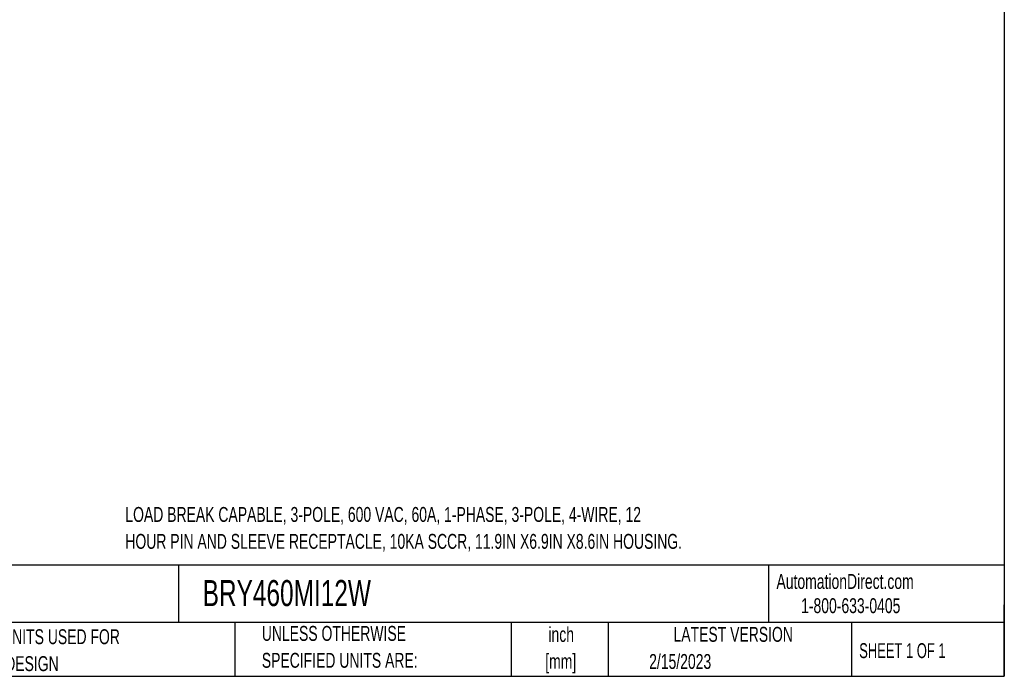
# Model space of a CAD drawing. Header units: inches. Extents: x 1.5 to 64.5, y 1.5 to 49.5.
# Tile 16 of 20: x 31.5 to 64.5, y 1.5 to 23.5. Entities that reach past the tile are written whole.
import ezdxf

# ---------------------------------------------------------------- set-up
doc = ezdxf.new("R2010")
doc.units = ezdxf.units.IN
doc.header["$LTSCALE"] = 6
doc.header["$MEASUREMENT"] = 0
doc.layers.add('TEXT', color=140, linetype='Continuous', lineweight=25)
doc.styles.add('SLDTEXTSTYLE0', font='TXT', dxfattribs={"width": 0.7})
doc.styles.add('SLDTEXTSTYLE1', font='TXT', dxfattribs={"width": 0.65})

# ---------------------------------------------------------------- blocks, each defined once
blk = doc.blocks.new('SW_NOTE_0')
at = {"layer": 'TEXT', "color": 0, "char_height": 0.5, "attachment_point": 1, "style": 'SLDTEXTSTYLE0'}
for s, insert in [('LOAD BREAK CAPABLE, 3-POLE, 600 VAC, 60A, 1-PHASE, 3-POLE, 4-WIRE, 12', (0, 0.645)), ('HOUR PIN AND SLEEVE RECEPTACLE, 10KA SCCR, 11.9IN X6.9IN X8.6IN HOUSING.', (0, -0.258))]:
    blk.add_mtext(s, dxfattribs=dict(at, insert=insert))
blk = doc.blocks.new('SW_NOTE_0_1')
at = {"layer": 'TEXT', "color": 0, "char_height": 0.5, "attachment_point": 2, "style": 'SLDTEXTSTYLE0'}
for s, insert in [('inch', (0.75, 0.645)), ('[mm]', (0.733, -0.258))]:
    blk.add_mtext(s, dxfattribs=dict(at, insert=insert))
blk = doc.blocks.new('SW_NOTE_0_2')
at = {"layer": 'TEXT', "color": 0, "char_height": 0.5, "attachment_point": 1, "style": 'SLDTEXTSTYLE0'}
for s, insert in [('UNLESS OTHERWISE', (0, 0.645)), ('SPECIFIED UNITS ARE:', (0, -0.258))]:
    blk.add_mtext(s, dxfattribs=dict(at, insert=insert))
blk = doc.blocks.new('SW_NOTE_0_6')
at = {"layer": 'TEXT', "color": 0, "char_height": 0.5, "attachment_point": 1, "style": 'SLDTEXTSTYLE0'}
for s, insert in [('INCH UNITS USED FOR', (0, 0.645)), ('PART DESIGN', (0, -0.258))]:
    blk.add_mtext(s, dxfattribs=dict(at, insert=insert))

msp = doc.modelspace()

# ---------------------------------------------------------------- linework, layer by layer
at = {"layer": 'TEXT'}
for p, q in [((64.5, 49.5), (64.5, 1.5)), ((64.5, 5.227), (1.5, 5.227)), ((36.793, 5.227), (36.793, 3.3)), ((56.593, 5.227), (56.593, 3.3)), ((64.5, 1.5), (64.5, 3.9)), ((64.5, 3.3), (1.5, 3.3)), ((38.688, 3.3), (38.688, 1.5)), ((47.958, 3.3), (47.958, 1.5)), ((51.215, 3.3), (51.215, 1.5)), ((59.374, 3.3), (59.374, 1.5)), ((1.5, 1.5), (64.5, 1.5))]:
    msp.add_line(p, q, dxfattribs=at)

# ---------------------------------------------------------------- block references
for name, p in [('SW_NOTE_0', (35.014, 6.534)), ('SW_NOTE_0_6', (29.605, 2.433)), ('SW_NOTE_0_2', (39.592, 2.544)), ('SW_NOTE_0_1', (48.886, 2.51))]:
    msp.add_blockref(name, p, dxfattribs=at)

# ---------------------------------------------------------------- texts
for s, insert, char_height, attachment_point, style in [('AutomationDirect.com', (56.857, 4.931), 0.5, 1, 'SLDTEXTSTYLE0'), ('BRY460MI12W', (37.608, 4.729), 0.875, 1, 'SLDTEXTSTYLE0'), ('1-800-633-0405', (57.683, 4.119), 0.5, 1, 'SLDTEXTSTYLE0'), ('LATEST VERSION', (55.406, 3.157), 0.5, 2, 'SLDTEXTSTYLE0'), ('SHEET 1 OF 1', (59.632, 2.611), 0.5, 1, 'SLDTEXTSTYLE1'), ('2/15/2023', (52.586, 2.247), 0.5, 1, 'SLDTEXTSTYLE0')]:
    msp.add_mtext(s, dxfattribs=dict(at, insert=insert, char_height=char_height, attachment_point=attachment_point, style=style))

doc.saveas('drawing.dxf')
